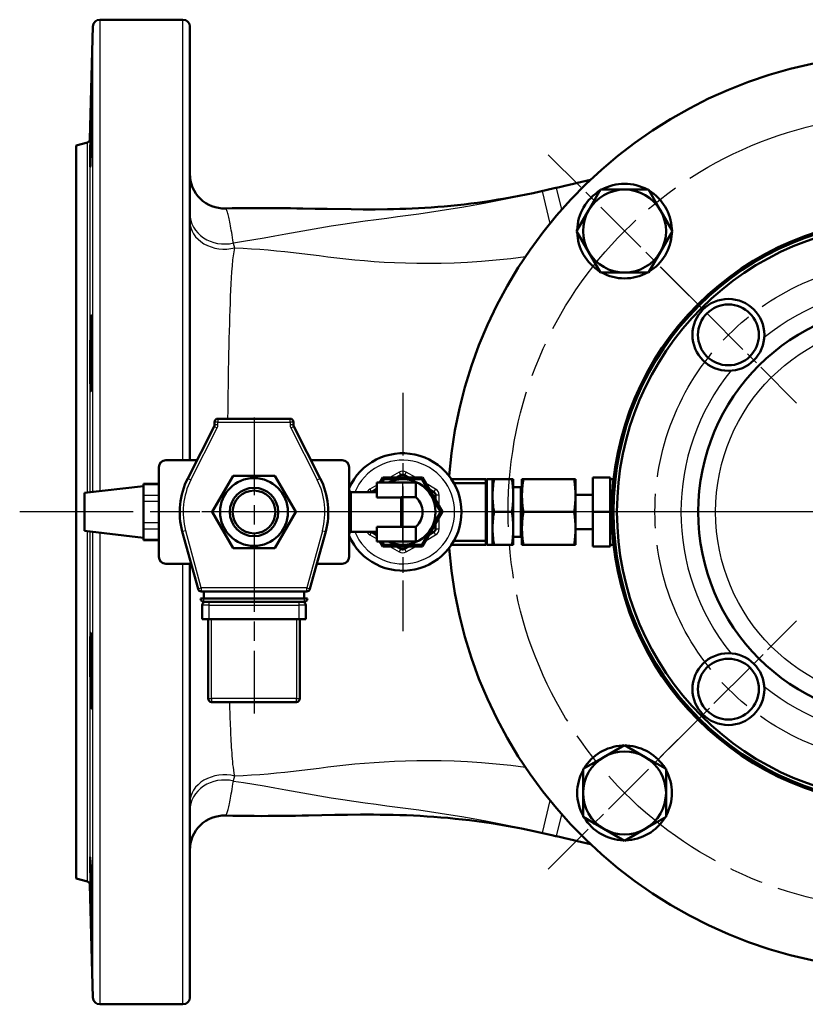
# Model space of a CAD drawing. Header units: millimetres. Extents: x 93 to 1233, y 366 to 1649.
# Tile 1 of 15: x 194 to 422, y 374 to 659. Entities that reach past the tile are written whole.
import ezdxf

# ---------------------------------------------------------------- set-up
doc = ezdxf.new("R2010")
doc.units = ezdxf.units.MM
doc.header["$LTSCALE"] = 7
doc.linetypes.add('CHAIN', pattern=[0.3543, 0.2362, -0.0295, 0.0591, -0.0295])
for name, color, linetype, lineweight in [('Gewinde(DIN)', 3, 'Continuous', 25), ('Mittellinie(DIN)', 4, 'CHAIN', 25), ('Mittelpunktmarkierung(DIN)', 4, 'CHAIN', 25), ('Sichtbare Kanten(DIN)', 7, 'Continuous', 50), ('Sichtbare tangentiale Kanten(DIN)', 3, 'Continuous', 25)]:
    doc.layers.add(name, color=color, linetype=linetype, lineweight=lineweight)

msp = doc.modelspace()

# ---------------------------------------------------------------- linework, layer by layer
at = {"layer": 'Gewinde(DIN)'}
msp.add_arc((262.18, 516.07), 7, 50, 320, dxfattribs=at)
at = {"layer": 'Mittellinie(DIN)', "linetype": 'CHAIN', "ltscale": 23.990969}
for radius in [115, 72.5]:
    msp.add_circle((450.7, 516.07), radius, dxfattribs=at)
at = {"layer": 'Mittelpunktmarkierung(DIN)', "linetype": 'CHAIN', "ltscale": 9.90552}
for p, q in [((391.45, 575.32), (347.33, 619.45)), ((347.33, 412.69), (391.45, 456.81))]:
    msp.add_line(p, q, dxfattribs=at)
at = {"layer": 'Mittelpunktmarkierung(DIN)', "linetype": 'CHAIN', "ltscale": 8.857811}
for p, q in [((419.17, 547.6), (379.71, 587.06)), ((379.71, 445.07), (419.17, 484.53))]:
    msp.add_line(p, q, dxfattribs=at)
at = {"layer": 'Mittelpunktmarkierung(DIN)', "linetype": 'CHAIN', "ltscale": 10.95323}
for p, q in [((305.21, 550.57), (305.21, 481.57)), ((339.71, 516.07), (270.71, 516.07))]:
    msp.add_line(p, q, dxfattribs=at)
at = {"layer": 'Mittelpunktmarkierung(DIN)', "linetype": 'CHAIN', "ltscale": 13.601151}
msp.add_line((262.18, 543.39), (262.18, 457.71), dxfattribs=at)
at = {"layer": 'Mittelpunktmarkierung(DIN)', "linetype": 'CHAIN', "ltscale": 23.990969}
for p, q in [((703.23, 516.07), (194.39, 516.07)), ((553.2, 516.07), (348.2, 516.07))]:
    msp.add_line(p, q, dxfattribs=at)
at = {"layer": 'Mittelpunktmarkierung(DIN)', "linetype": 'CHAIN', "ltscale": 8.673668}
msp.add_line((289.5, 516.07), (234.86, 516.07), dxfattribs=at)
at = {"layer": 'Sichtbare Kanten(DIN)'}
for p, q in [((217.58, 658.57), (241.63, 658.57)), ((214.72, 623.99), (215.58, 656.62)), ((243.63, 656.57), (243.63, 531.07)), ((210.7, 622.17), (213.98, 623.05)), ((210.7, 409.97), (210.7, 622.17)), ((359, 603.38), (362.46, 609.38)), ((362.46, 609.38), (369.39, 609.38)), ((369.39, 609.38), (376.32, 609.38)), ((376.32, 609.38), (379.78, 603.38)), ((355.53, 597.38), (359, 603.38)), ((379.78, 603.38), (383.24, 597.38)), ((359, 591.38), (355.53, 597.38)), ((383.24, 597.38), (379.78, 591.38)), ((382.84, 598.08), (383.07, 598.08)), ((383.07, 596.68), (382.84, 596.68)), ((362.46, 585.38), (359, 591.38)), ((379.78, 591.38), (376.32, 585.38)), ((369.39, 585.38), (362.46, 585.38)), ((376.32, 585.38), (369.39, 585.38)), ((250.76, 542.07), (250.76, 541.31)), ((272.6, 543.07), (251.76, 543.07)), ((273.6, 541.31), (273.6, 542.07)), ((250.65, 540.85), (243.01, 525.8)), ((281.35, 525.8), (273.71, 540.85)), ((236.68, 531.07), (245.68, 531.07)), ((278.68, 531.07), (287.68, 531.07)), ((234.68, 503.07), (234.68, 529.07)), ((289.68, 529.07), (289.68, 503.07)), ((250.05, 516.07), (256.12, 526.57)), ((256.12, 526.57), (268.24, 526.57)), ((268.24, 526.57), (274.3, 516.07)), ((297.71, 520.31), (297.71, 524.57)), ((305.21, 524.57), (297.71, 524.57)), ((299.46, 526.03), (298.62, 524.57)), ((299.73, 525.57), (299.15, 524.57)), ((310.96, 526.03), (299.46, 526.03)), ((305.21, 525.57), (299.73, 525.57)), ((303.46, 526.03), (304.71, 526.75)), ((310.7, 525.57), (305.21, 525.57)), ((305.21, 524.57), (309.03, 524.57)), ((305.71, 526.75), (306.96, 526.03)), ((309.03, 520.33), (309.03, 524.57)), ((313.44, 520.82), (310.7, 525.57)), ((316.71, 516.07), (310.96, 526.03)), ((319.31, 525.57), (329.21, 525.57)), ((320.01, 524.43), (329.21, 524.43)), ((329.21, 524.43), (329.21, 525.57)), ((329.21, 524.43), (329.21, 507.7)), ((331.2, 525.57), (329.77, 525.57)), ((331.2, 506.57), (331.2, 525.57)), ((331.2, 525.57), (331.21, 525.57)), ((331.6, 525.57), (331.21, 525.57)), ((331.6, 525.57), (336.81, 525.57)), ((337.2, 525.57), (336.81, 525.57)), ((337.2, 506.57), (337.2, 525.57)), ((337.2, 525.57), (337.2, 525.57)), ((339.7, 520.93), (339.7, 525.57)), ((340.1, 525.57), (339.7, 525.57)), ((354.81, 525.57), (340.1, 525.57)), ((355.2, 525.57), (354.81, 525.57)), ((355.2, 520.93), (355.2, 525.57)), ((360.2, 526.03), (365.2, 526.03)), ((360.2, 516.07), (360.2, 526.03)), ((365.2, 526.03), (365.2, 516.07)), ((366.24, 525.57), (365.2, 525.57)), ((213.18, 521.57), (230.18, 523.57)), ((213.18, 521.57), (213.18, 510.57)), ((230.18, 523.99), (230.18, 524.26)), ((230.18, 524.26), (234.68, 524.26)), ((230.18, 523.16), (230.18, 523.99)), ((230.18, 523.16), (230.18, 521.72)), ((230.18, 520.89), (230.18, 521.72)), ((290.21, 521.77), (289.68, 522.3)), ((290.21, 521.77), (290.21, 510.36)), ((290.21, 521.77), (297.71, 521.77)), ((296.21, 521.84), (297.46, 522.56)), ((297.71, 523), (297, 521.77)), ((297.71, 522.08), (297.53, 521.77)), ((312.96, 522.56), (314.21, 521.84)), ((339.39, 523.26), (337.2, 523.26)), ((339.39, 523.26), (339.7, 523.57)), ((339.39, 508.88), (339.39, 523.26)), ((230.18, 519.16), (230.18, 520.89)), ((230.18, 517.5), (230.18, 519.16)), ((297.71, 520.31), (304.73, 520.31)), ((304.73, 511.82), (304.73, 520.31)), ((316.18, 516.07), (313.44, 520.82)), ((314.71, 520.97), (314.71, 519.53)), ((339.7, 520.7), (339.7, 520.93)), ((339.7, 511.43), (339.7, 520.7)), ((360.2, 521.07), (355.2, 521.07)), ((355.2, 520.93), (355.2, 520.7)), ((355.2, 511.43), (355.2, 520.7)), ((230.18, 517.5), (230.18, 514.63)), ((256.12, 505.57), (250.05, 516.07)), ((274.3, 516.07), (268.24, 505.57)), ((310.96, 506.11), (316.71, 516.07)), ((313.44, 511.32), (316.18, 516.07)), ((331.6, 516.07), (336.81, 516.07)), ((354.81, 516.07), (340.1, 516.07)), ((365.2, 516.07), (360.2, 516.07)), ((360.2, 506.11), (360.2, 516.07)), ((365.2, 516.07), (365.2, 506.11)), ((230.18, 512.97), (230.18, 514.63)), ((213.18, 510.57), (230.18, 508.57)), ((230.18, 511.24), (230.18, 512.97)), ((230.18, 510.41), (230.18, 511.24)), ((230.18, 510.41), (230.18, 508.97)), ((241.44, 510.4), (245.98, 493.8)), ((278.38, 493.8), (282.92, 510.4)), ((290.21, 510.36), (289.68, 509.83)), ((290.21, 510.36), (297.71, 510.36)), ((297.46, 509.57), (296.21, 510.29)), ((297, 510.36), (297.71, 509.14)), ((297.53, 510.36), (297.71, 510.06)), ((304.73, 511.82), (297.71, 511.82)), ((297.71, 507.57), (297.71, 511.82)), ((309.03, 507.57), (309.03, 511.8)), ((310.7, 506.57), (313.44, 511.32)), ((314.21, 510.29), (312.96, 509.57)), ((314.71, 512.6), (314.71, 511.16)), ((339.7, 511.2), (339.7, 511.43)), ((339.7, 506.57), (339.7, 511.2)), ((355.2, 511.43), (355.2, 511.2)), ((355.2, 506.57), (355.2, 511.2)), ((360.2, 511.07), (355.2, 511.07)), ((230.18, 508.14), (230.18, 508.97)), ((230.18, 507.88), (230.18, 508.14)), ((230.18, 507.88), (234.68, 507.88)), ((305.21, 507.57), (297.71, 507.57)), ((298.62, 507.57), (299.46, 506.11)), ((299.15, 507.57), (299.73, 506.57)), ((305.21, 507.57), (309.03, 507.57)), ((320.01, 507.7), (329.21, 507.7)), ((329.21, 506.57), (329.21, 507.7)), ((339.39, 508.88), (337.2, 508.88)), ((339.39, 508.88), (339.7, 508.57)), ((268.24, 505.57), (256.12, 505.57)), ((299.46, 506.11), (310.96, 506.11)), ((299.73, 506.57), (305.21, 506.57)), ((304.71, 505.39), (303.46, 506.11)), ((305.21, 506.57), (310.7, 506.57)), ((306.96, 506.11), (305.71, 505.39)), ((319.31, 506.57), (329.21, 506.57)), ((331.2, 506.57), (329.77, 506.57)), ((331.2, 506.57), (331.21, 506.57)), ((331.21, 506.57), (331.6, 506.57)), ((331.6, 506.57), (336.81, 506.57)), ((336.81, 506.57), (337.2, 506.57)), ((337.2, 506.57), (337.2, 506.57)), ((339.7, 506.57), (340.1, 506.57)), ((354.81, 506.57), (340.1, 506.57)), ((354.81, 506.57), (355.2, 506.57)), ((360.2, 506.11), (365.2, 506.11)), ((366.24, 506.57), (365.2, 506.57)), ((243.99, 501.07), (236.68, 501.07)), ((243.63, 501.07), (243.63, 375.57)), ((287.68, 501.07), (280.37, 501.07)), ((246.94, 493.07), (277.42, 493.07)), ((247.68, 493.07), (247.68, 491.07)), ((276.68, 493.07), (276.68, 491.07)), ((246.68, 491.07), (247.68, 491.07)), ((247.68, 491.07), (276.68, 491.07)), ((276.68, 491.07), (277.68, 491.07)), ((247.18, 489.07), (247.18, 485.07)), ((247.68, 490.07), (276.68, 490.07)), ((277.18, 485.07), (277.18, 489.07)), ((249.18, 485.07), (247.18, 485.07)), ((248.93, 485.07), (248.93, 462.07)), ((275.18, 485.07), (249.18, 485.07)), ((277.18, 485.07), (275.18, 485.07)), ((275.43, 462.07), (275.43, 485.07)), ((249.93, 461.07), (274.43, 461.07)), ((363.39, 445.14), (369.39, 448.61)), ((368.69, 448.2), (368.69, 448.43)), ((369.39, 448.61), (375.39, 445.14)), ((370.09, 448.43), (370.09, 448.2)), ((357.39, 441.68), (363.39, 445.14)), ((375.39, 445.14), (381.39, 441.68)), ((357.39, 434.75), (357.39, 441.68)), ((381.39, 441.68), (381.39, 434.75)), ((357.39, 427.82), (357.39, 434.75)), ((381.39, 434.75), (381.39, 427.82)), ((363.39, 424.36), (357.39, 427.82)), ((381.39, 427.82), (375.39, 424.36)), ((369.39, 420.89), (363.39, 424.36)), ((375.39, 424.36), (369.39, 420.89)), ((210.7, 409.97), (213.98, 409.09)), ((214.72, 408.15), (215.58, 375.52)), ((217.58, 373.57), (241.63, 373.57))]:
    msp.add_line(p, q, dxfattribs=at)
at = {"layer": 'Sichtbare Kanten(DIN)', "flags": 128}
for points in [[(215.03, 621.81), (214.95, 619.48), (214.88, 617.61), (214.83, 616.43), (214.78, 615.94), (214.76, 616.22), (214.75, 617.21), (214.77, 618.9), (214.81, 621.15), (214.87, 623.71), (214.93, 626.59), (215.01, 629.48), (215.08, 632.1), (215.15, 634.46), (215.22, 636.29), (215.27, 637.45), (215.31, 637.93), (215.33, 637.64), (215.33, 636.66), (215.31, 634.99), (215.28, 632.75), (215.23, 630.19), (215.17, 627.37), (215.1, 624.47), (215.03, 621.81)], [(253.92, 603.93), (255.88, 603.98), (257.83, 604.01), (259.76, 604.04), (261.67, 604.06), (263.56, 604.06), (265.44, 604.06), (267.3, 604.05), (269.14, 604.03), (270.96, 604.01), (272.76, 603.99), (274.55, 603.96), (276.33, 603.92), (279.85, 603.86), (283.35, 603.79), (290.29, 603.69), (293.77, 603.66), (297.26, 603.67), (300.78, 603.71), (302.55, 603.75), (304.34, 603.8), (306.13, 603.86), (307.94, 603.93), (309.77, 604.02), (311.6, 604.12), (313.46, 604.24), (315.32, 604.38), (317.21, 604.53), (319.11, 604.71), (321.03, 604.9), (322.96, 605.11), (324.91, 605.34), (326.88, 605.59), (328.85, 605.87), (330.84, 606.16), (332.84, 606.48), (334.85, 606.82), (336.87, 607.18), (338.89, 607.56), (340.92, 607.96), (342.95, 608.38), (344.98, 608.82), (347, 609.28), (349.03, 609.76), (349.53, 609.88), (349.66, 609.91), (349.69, 609.92), (349.7, 609.92), (349.7, 609.92), (349.7, 609.92), (349.7, 609.92), (349.7, 609.92), (349.7, 609.92), (349.7, 609.92)], [(215.03, 551.48), (214.95, 551), (214.88, 551.27), (214.83, 552.26), (214.78, 553.93), (214.76, 556.19), (214.75, 558.75), (214.77, 561.62), (214.81, 564.51), (214.87, 567.15), (214.93, 569.52), (215.01, 571.35), (215.08, 572.51), (215.15, 572.98), (215.22, 572.69), (215.27, 571.71), (215.31, 570.03), (215.33, 567.79), (215.33, 565.23), (215.31, 562.39), (215.28, 559.5), (215.23, 556.86), (215.17, 554.53), (215.1, 552.67), (215.03, 551.48)], [(304.71, 526.75), (304.75, 526.77), (304.79, 526.79), (304.83, 526.81), (304.87, 526.82), (304.91, 526.84), (304.95, 526.85), (305, 526.86), (305.04, 526.87), (305.08, 526.87), (305.12, 526.88), (305.17, 526.88), (305.21, 526.88), (305.25, 526.88), (305.3, 526.88), (305.34, 526.87), (305.38, 526.87), (305.43, 526.86), (305.47, 526.85), (305.51, 526.84), (305.55, 526.82), (305.59, 526.81), (305.63, 526.79), (305.67, 526.77), (305.71, 526.75)], [(331.6, 516.07), (331.53, 516.52), (331.47, 516.95), (331.42, 517.37), (331.37, 517.78), (331.33, 518.18), (331.3, 518.57), (331.27, 518.96), (331.25, 519.34), (331.23, 519.71), (331.22, 520.08), (331.21, 520.45), (331.21, 520.82), (331.21, 521.19), (331.22, 521.55), (331.23, 521.92), (331.25, 522.3), (331.27, 522.68), (331.3, 523.06), (331.33, 523.45), (331.37, 523.85), (331.42, 524.26), (331.47, 524.68), (331.53, 525.12), (331.6, 525.57)], [(336.81, 525.57), (336.88, 525.12), (336.94, 524.68), (336.99, 524.26), (337.04, 523.85), (337.08, 523.45), (337.11, 523.06), (337.14, 522.68), (337.16, 522.3), (337.18, 521.92), (337.19, 521.55), (337.2, 521.19), (337.2, 520.82), (337.2, 520.45), (337.19, 520.08), (337.18, 519.71), (337.16, 519.34), (337.14, 518.96), (337.11, 518.57), (337.08, 518.18), (337.04, 517.78), (336.99, 517.37), (336.94, 516.95), (336.88, 516.52), (336.81, 516.07)], [(339.7, 520.93), (339.71, 521.12), (339.71, 521.31), (339.71, 521.49), (339.72, 521.68), (339.73, 521.86), (339.73, 522.05), (339.74, 522.23), (339.75, 522.42), (339.76, 522.61), (339.78, 522.79), (339.79, 522.98), (339.81, 523.17), (339.82, 523.36), (339.84, 523.55), (339.86, 523.75), (339.88, 523.94), (339.9, 524.14), (339.93, 524.33), (339.95, 524.53), (339.98, 524.74), (340.01, 524.94), (340.04, 525.15), (340.07, 525.36), (340.1, 525.57)], [(354.81, 525.57), (354.84, 525.36), (354.87, 525.15), (354.9, 524.94), (354.93, 524.74), (354.96, 524.53), (354.98, 524.33), (355.01, 524.14), (355.03, 523.94), (355.05, 523.75), (355.07, 523.55), (355.09, 523.36), (355.1, 523.17), (355.12, 522.98), (355.13, 522.79), (355.15, 522.61), (355.16, 522.42), (355.17, 522.23), (355.18, 522.05), (355.18, 521.86), (355.19, 521.68), (355.2, 521.49), (355.2, 521.31), (355.2, 521.12), (355.2, 520.93)], [(296.1, 521.77), (296.11, 521.77), (296.11, 521.78), (296.12, 521.78), (296.12, 521.78), (296.13, 521.79), (296.13, 521.79), (296.13, 521.79), (296.14, 521.8), (296.14, 521.8), (296.15, 521.8), (296.15, 521.8), (296.16, 521.81), (296.16, 521.81), (296.17, 521.81), (296.17, 521.82), (296.17, 521.82), (296.18, 521.82), (296.18, 521.82), (296.19, 521.83), (296.19, 521.83), (296.2, 521.83), (296.2, 521.84), (296.21, 521.84), (296.21, 521.84)], [(314.21, 521.84), (314.25, 521.82), (314.28, 521.79), (314.32, 521.77), (314.35, 521.74), (314.39, 521.71), (314.42, 521.68), (314.45, 521.65), (314.48, 521.62), (314.5, 521.58), (314.53, 521.55), (314.55, 521.51), (314.58, 521.47), (314.6, 521.44), (314.62, 521.4), (314.63, 521.36), (314.65, 521.32), (314.66, 521.28), (314.68, 521.23), (314.69, 521.19), (314.7, 521.15), (314.7, 521.11), (314.71, 521.06), (314.71, 521.02), (314.71, 520.97)], [(309.03, 520.33), (309.02, 520.33), (308.99, 520.33), (308.95, 520.33), (308.9, 520.34), (308.82, 520.34), (308.73, 520.34), (308.63, 520.34), (308.51, 520.34), (308.37, 520.34), (308.23, 520.34), (308.07, 520.34), (307.9, 520.34), (307.73, 520.34), (307.54, 520.34), (307.34, 520.34), (307.12, 520.34), (306.9, 520.34), (306.67, 520.34), (306.43, 520.34), (306.19, 520.34), (305.94, 520.34), (305.7, 520.34), (305.45, 520.34), (305.21, 520.34)], [(340.1, 516.07), (340.07, 516.28), (340.04, 516.49), (340.01, 516.69), (339.98, 516.9), (339.95, 517.1), (339.93, 517.3), (339.9, 517.5), (339.88, 517.69), (339.86, 517.89), (339.84, 518.08), (339.82, 518.27), (339.81, 518.46), (339.79, 518.65), (339.78, 518.84), (339.76, 519.03), (339.75, 519.21), (339.74, 519.4), (339.73, 519.59), (339.73, 519.77), (339.72, 519.96), (339.71, 520.14), (339.71, 520.33), (339.71, 520.51), (339.7, 520.7)], [(355.2, 520.7), (355.2, 520.51), (355.2, 520.33), (355.2, 520.14), (355.19, 519.96), (355.18, 519.77), (355.18, 519.59), (355.17, 519.4), (355.16, 519.21), (355.15, 519.03), (355.13, 518.84), (355.12, 518.65), (355.1, 518.46), (355.09, 518.27), (355.07, 518.08), (355.05, 517.89), (355.03, 517.69), (355.01, 517.5), (354.98, 517.3), (354.96, 517.1), (354.93, 516.9), (354.9, 516.69), (354.87, 516.49), (354.84, 516.28), (354.81, 516.07)], [(331.6, 506.57), (331.53, 507.02), (331.47, 507.45), (331.42, 507.87), (331.37, 508.28), (331.33, 508.68), (331.3, 509.07), (331.27, 509.46), (331.25, 509.84), (331.23, 510.21), (331.22, 510.58), (331.21, 510.95), (331.21, 511.32), (331.21, 511.68), (331.22, 512.05), (331.23, 512.42), (331.25, 512.8), (331.27, 513.18), (331.3, 513.56), (331.33, 513.95), (331.37, 514.35), (331.42, 514.76), (331.47, 515.18), (331.53, 515.62), (331.6, 516.07)], [(336.81, 516.07), (336.88, 515.62), (336.94, 515.18), (336.99, 514.76), (337.04, 514.35), (337.08, 513.95), (337.11, 513.56), (337.14, 513.18), (337.16, 512.8), (337.18, 512.42), (337.19, 512.05), (337.2, 511.68), (337.2, 511.32), (337.2, 510.95), (337.19, 510.58), (337.18, 510.21), (337.16, 509.84), (337.14, 509.46), (337.11, 509.07), (337.08, 508.68), (337.04, 508.28), (336.99, 507.87), (336.94, 507.45), (336.88, 507.02), (336.81, 506.57)], [(339.7, 511.43), (339.71, 511.62), (339.71, 511.81), (339.71, 511.99), (339.72, 512.18), (339.73, 512.36), (339.73, 512.55), (339.74, 512.73), (339.75, 512.92), (339.76, 513.11), (339.78, 513.29), (339.79, 513.48), (339.81, 513.67), (339.82, 513.86), (339.84, 514.05), (339.86, 514.25), (339.88, 514.44), (339.9, 514.64), (339.93, 514.83), (339.95, 515.03), (339.98, 515.24), (340.01, 515.44), (340.04, 515.65), (340.07, 515.86), (340.1, 516.07)], [(354.81, 516.07), (354.84, 515.86), (354.87, 515.65), (354.9, 515.44), (354.93, 515.24), (354.96, 515.03), (354.98, 514.83), (355.01, 514.64), (355.03, 514.44), (355.05, 514.25), (355.07, 514.05), (355.09, 513.86), (355.1, 513.67), (355.12, 513.48), (355.13, 513.29), (355.15, 513.11), (355.16, 512.92), (355.17, 512.73), (355.18, 512.55), (355.18, 512.36), (355.19, 512.18), (355.2, 511.99), (355.2, 511.81), (355.2, 511.62), (355.2, 511.43)], [(296.21, 510.29), (296.21, 510.3), (296.2, 510.3), (296.2, 510.3), (296.19, 510.3), (296.19, 510.31), (296.18, 510.31), (296.18, 510.31), (296.17, 510.32), (296.17, 510.32), (296.17, 510.32), (296.16, 510.32), (296.16, 510.33), (296.15, 510.33), (296.15, 510.33), (296.14, 510.34), (296.14, 510.34), (296.13, 510.34), (296.13, 510.35), (296.13, 510.35), (296.12, 510.35), (296.12, 510.36), (296.11, 510.36), (296.11, 510.36), (296.1, 510.36)], [(305.21, 511.79), (305.45, 511.79), (305.7, 511.79), (305.94, 511.79), (306.19, 511.79), (306.43, 511.79), (306.67, 511.79), (306.9, 511.79), (307.12, 511.79), (307.34, 511.79), (307.54, 511.8), (307.73, 511.8), (307.9, 511.8), (308.07, 511.8), (308.23, 511.8), (308.37, 511.8), (308.51, 511.8), (308.63, 511.8), (308.73, 511.8), (308.82, 511.8), (308.9, 511.8), (308.95, 511.8), (308.99, 511.8), (309.02, 511.8), (309.03, 511.8)], [(314.71, 511.16), (314.71, 511.12), (314.71, 511.07), (314.7, 511.03), (314.7, 510.99), (314.69, 510.94), (314.68, 510.9), (314.66, 510.86), (314.65, 510.82), (314.63, 510.78), (314.62, 510.74), (314.6, 510.7), (314.58, 510.66), (314.55, 510.62), (314.53, 510.59), (314.5, 510.55), (314.48, 510.52), (314.45, 510.49), (314.42, 510.45), (314.39, 510.42), (314.35, 510.39), (314.32, 510.37), (314.28, 510.34), (314.25, 510.32), (314.21, 510.29)], [(340.1, 506.57), (340.07, 506.78), (340.04, 506.99), (340.01, 507.19), (339.98, 507.4), (339.95, 507.6), (339.93, 507.8), (339.9, 508), (339.88, 508.19), (339.86, 508.39), (339.84, 508.58), (339.82, 508.77), (339.81, 508.96), (339.79, 509.15), (339.78, 509.34), (339.76, 509.53), (339.75, 509.71), (339.74, 509.9), (339.73, 510.09), (339.73, 510.27), (339.72, 510.46), (339.71, 510.64), (339.71, 510.83), (339.71, 511.01), (339.7, 511.2)], [(355.2, 511.2), (355.2, 511.01), (355.2, 510.83), (355.2, 510.64), (355.19, 510.46), (355.18, 510.27), (355.18, 510.09), (355.17, 509.9), (355.16, 509.71), (355.15, 509.53), (355.13, 509.34), (355.12, 509.15), (355.1, 508.96), (355.09, 508.77), (355.07, 508.58), (355.05, 508.39), (355.03, 508.19), (355.01, 508), (354.98, 507.8), (354.96, 507.6), (354.93, 507.4), (354.9, 507.19), (354.87, 506.99), (354.84, 506.78), (354.81, 506.57)], [(305.71, 505.39), (305.67, 505.37), (305.63, 505.35), (305.59, 505.33), (305.55, 505.31), (305.51, 505.3), (305.47, 505.29), (305.43, 505.28), (305.38, 505.27), (305.34, 505.26), (305.3, 505.26), (305.25, 505.25), (305.21, 505.25), (305.17, 505.25), (305.12, 505.26), (305.08, 505.26), (305.04, 505.27), (305, 505.28), (304.95, 505.29), (304.91, 505.3), (304.87, 505.31), (304.83, 505.33), (304.79, 505.35), (304.75, 505.37), (304.71, 505.39)], [(215.03, 460.41), (214.95, 462.06), (214.88, 464.32), (214.83, 466.89), (214.78, 469.74), (214.76, 472.65), (214.75, 475.29), (214.77, 477.65), (214.81, 479.5), (214.87, 480.66), (214.93, 481.14), (215.01, 480.85), (215.08, 479.85), (215.15, 478.16), (215.22, 475.93), (215.27, 473.37), (215.31, 470.52), (215.33, 467.64), (215.33, 465.01), (215.31, 462.66), (215.28, 460.81), (215.23, 459.64), (215.17, 459.16), (215.1, 459.43), (215.03, 460.41)], [(349.7, 422.21), (349.7, 422.21), (349.7, 422.21), (349.7, 422.21), (349.69, 422.22), (349.66, 422.23), (349.59, 422.24), (349.45, 422.27), (348.37, 422.54), (346.18, 423.04), (344, 423.53), (341.81, 424), (339.62, 424.44), (337.44, 424.85), (335.26, 425.25), (333.09, 425.62), (330.94, 425.96), (328.79, 426.28), (326.66, 426.57), (324.55, 426.84), (322.45, 427.08), (320.37, 427.3), (318.3, 427.5), (316.26, 427.68), (314.24, 427.84), (312.24, 427.97), (310.26, 428.09), (308.29, 428.19), (306.33, 428.27), (304.39, 428.34), (302.47, 428.39), (300.56, 428.43), (298.65, 428.45), (296.76, 428.47), (293.01, 428.47), (289.26, 428.44), (285.52, 428.38), (281.77, 428.32), (277.99, 428.24), (276.08, 428.21), (274.16, 428.17), (272.23, 428.14), (270.28, 428.11), (268.3, 428.09), (266.31, 428.08), (264.3, 428.07), (262.26, 428.08), (260.21, 428.09), (258.13, 428.12), (256.04, 428.15), (253.92, 428.21)], [(215.03, 401.94), (214.95, 404.76), (214.88, 407.67), (214.83, 410.33), (214.78, 412.68), (214.76, 414.54), (214.75, 415.71), (214.77, 416.2), (214.81, 415.91), (214.87, 414.91), (214.93, 413.22), (215.01, 410.97), (215.08, 408.41), (215.15, 405.54), (215.22, 402.67), (215.27, 400.05), (215.31, 397.69), (215.33, 395.86), (215.33, 394.69), (215.31, 394.21), (215.28, 394.49), (215.23, 395.47), (215.17, 397.12), (215.1, 399.36), (215.03, 401.94)]]:
    msp.add_lwpolyline(points, dxfattribs=at)
at = {"layer": 'Sichtbare Kanten(DIN)'}
for centre, radius in [((450.7, 516.07), 85), ((450.7, 516.07), 84.5), ((450.7, 516.07), 83.5), ((399.44, 567.33), 10.4), ((399.44, 567.33), 8.8), ((450.7, 516.07), 60), ((262.18, 516.07), 9.82), ((262.18, 516.07), 7), ((262.18, 516.07), 6.19), ((399.44, 464.8), 10.4), ((399.44, 464.8), 8.8)]:
    msp.add_circle(centre, radius, dxfattribs=at)
for centre, radius, start, end in [((217.58, 656.57), 2, 90, 178.5), ((241.63, 656.57), 2, 0, 90), ((450.7, 516.07), 132.5, 184.5243, 175.4757), ((213.72, 624.01), 1, 285, 358.5), ((253.63, 613.92), 10, 180, 271.6561), ((450.7, 196.07), 426, 102.361, 103.7148), ((369.39, 597.38), 13.7, 61.1531, 118.8469), ((369.39, 597.38), 13.7, 121.1531, 178.8469), ((369.39, 597.38), 12, 90, 150), ((369.39, 597.38), 12, 30, 90), ((369.39, 597.38), 13.7, 2.9288, 58.8469), ((369.39, 597.38), 12, 150, 210), ((369.39, 597.38), 12, 330, 30), ((369.39, 597.38), 13.7, 181.1531, 238.8469), ((369.39, 597.38), 13.7, 301.1531, 357.0712), ((369.39, 597.38), 13.7, 1.1531, 2.9288), ((369.39, 597.38), 13.7, 357.0712, 358.8469), ((369.39, 597.38), 12, 210, 270), ((369.39, 597.38), 12, 270, 330), ((369.39, 597.38), 13.7, 241.1531, 298.8469), ((251.76, 542.07), 1, 90, 180), ((272.6, 542.07), 1, 0, 90), ((249.76, 541.31), 1, 333.0808, 0), ((274.6, 541.31), 1, 180, 206.9192), ((305.21, 516.07), 17, 203.9917, 156.0083), ((236.68, 529.07), 2, 90, 180), ((287.68, 529.07), 2, 0, 90), ((262.18, 516.07), 21.5, 153.0808, 195.2936), ((262.18, 516.07), 21.5, 344.7064, 26.9192), ((305.21, 516.07), 9.5, 90, 116.5254), ((305.21, 516.07), 9.5, 30, 90), ((329.77, 525), 0.57, 90, 172), ((305.21, 516.07), 9.5, 142.1364, 143.1113), ((305.21, 516.07), 4.27, 90, 96.4212), ((305.21, 516.07), 5, 58.6794, 58.6898), ((305.21, 516.07), 5.72, 311.8101, 48.1899), ((305.21, 516.07), 9.5, 330, 30), ((305.21, 516.07), 9.5, 216.8887, 217.8636), ((305.21, 516.07), 4.27, 263.5788, 270), ((305.21, 516.07), 9.5, 270, 330), ((305.21, 516.07), 5, 301.3102, 301.3206), ((305.21, 516.07), 9.5, 243.4746, 270), ((329.77, 507.14), 0.57, 188, 270), ((236.68, 503.07), 2, 180, 270), ((287.68, 503.07), 2, 270, 0), ((246.94, 494.07), 1, 195.2936, 270), ((277.42, 494.07), 1, 270, 344.7064), ((247.68, 491.07), 1, 180, 270), ((276.68, 491.07), 1, 270, 0), ((248.18, 489.07), 1, 90, 180), ((276.18, 489.07), 1, 0, 90), ((249.93, 462.07), 1, 180, 270), ((274.43, 462.07), 1, 270, 0), ((369.39, 434.75), 13.7, 92.9288, 148.8469), ((369.39, 434.75), 13.7, 91.1531, 92.9288), ((369.39, 434.75), 13.7, 87.0712, 88.8469), ((369.39, 434.75), 13.7, 31.1531, 87.0712), ((369.39, 434.75), 12, 120, 180), ((369.39, 434.75), 12, 60, 120), ((369.39, 434.75), 12, 0, 60), ((369.39, 434.75), 13.7, 151.1531, 208.8469), ((369.39, 434.75), 13.7, 331.1531, 28.8469), ((369.39, 434.75), 12, 180, 240), ((369.39, 434.75), 12, 300, 0), ((253.63, 418.21), 10, 88.3439, 180), ((369.39, 434.75), 13.7, 211.1531, 268.8469), ((369.39, 434.75), 13.7, 271.1531, 328.8469), ((450.7, 836.07), 426, 256.2852, 257.639), ((369.39, 434.75), 12, 240, 300), ((213.72, 408.12), 1, 1.5, 75), ((217.58, 375.57), 2, 181.5, 270), ((241.63, 375.57), 2, 270, 0)]:
    msp.add_arc(centre, radius, start, end, dxfattribs=at)
at = {"layer": 'Sichtbare tangentiale Kanten(DIN)'}
for p, q in [((217.58, 658.57), (217.58, 522.08)), ((241.63, 531.07), (241.63, 658.57)), ((215.58, 521.85), (215.58, 656.62)), ((213.98, 521.66), (213.98, 623.05)), ((214.72, 623.99), (214.72, 521.75)), ((351.24, 603.61), (349.7, 609.92)), ((345.6, 608.94), (347.8, 599.54)), ((251.76, 542.07), (250.76, 542.07)), ((251.76, 543.07), (251.76, 542.07)), ((251.76, 541.31), (251.76, 542.07)), ((251.76, 542.07), (272.6, 542.07)), ((272.6, 542.07), (272.6, 543.07)), ((272.6, 542.07), (272.6, 541.31)), ((273.6, 542.07), (272.6, 542.07)), ((243.9, 525.35), (251.54, 540.4)), ((250.65, 540.85), (251.54, 540.4)), ((251.76, 541.31), (250.76, 541.31)), ((273.6, 541.31), (272.6, 541.31)), ((272.81, 540.4), (273.71, 540.85)), ((272.81, 540.4), (280.46, 525.35)), ((304.21, 527.61), (301.46, 526.03)), ((304.21, 527.61), (304.71, 526.75)), ((306.21, 527.61), (305.71, 526.75)), ((308.96, 526.03), (306.21, 527.61)), ((243.01, 525.8), (243.9, 525.35)), ((280.46, 525.35), (281.35, 525.8)), ((305.21, 520.34), (305.21, 524.57)), ((329.77, 506.57), (329.77, 525.57)), ((230.18, 523.99), (234.68, 523.99)), ((297.71, 523.86), (295.71, 522.71)), ((295.71, 522.71), (296.21, 521.84)), ((314.71, 522.71), (311.96, 524.29)), ((314.71, 522.71), (314.21, 521.84)), ((234.68, 520.89), (230.18, 520.89)), ((230.18, 519.16), (234.68, 519.16)), ((315.71, 520.97), (314.71, 520.97)), ((315.71, 517.8), (315.71, 520.97)), ((315.71, 511.16), (315.71, 514.34)), ((213.98, 409.09), (213.98, 510.47)), ((214.72, 510.39), (214.72, 408.15)), ((215.58, 375.52), (215.58, 510.29)), ((234.68, 512.97), (230.18, 512.97)), ((230.18, 511.24), (234.68, 511.24)), ((242.41, 510.66), (241.44, 510.4)), ((246.94, 494.07), (242.41, 510.66)), ((281.95, 510.66), (277.42, 494.07)), ((281.95, 510.66), (282.92, 510.4)), ((296.21, 510.29), (295.71, 509.43)), ((305.21, 507.57), (305.21, 511.79)), ((314.21, 510.29), (314.71, 509.43)), ((314.71, 511.16), (315.71, 511.16)), ((217.58, 510.05), (217.58, 373.57)), ((234.68, 508.14), (230.18, 508.14)), ((295.71, 509.43), (297.71, 508.27)), ((311.96, 507.84), (314.71, 509.43)), ((301.46, 506.11), (304.21, 504.52)), ((304.71, 505.39), (304.21, 504.52)), ((305.71, 505.39), (306.21, 504.52)), ((306.21, 504.52), (308.96, 506.11)), ((241.63, 373.57), (241.63, 501.07)), ((245.98, 493.8), (246.94, 494.07)), ((246.94, 494.07), (246.94, 493.07)), ((277.42, 494.07), (246.94, 494.07)), ((277.42, 494.07), (278.38, 493.8)), ((277.42, 493.07), (277.42, 494.07)), ((247.68, 490.07), (247.68, 491.07)), ((276.68, 491.07), (276.68, 490.07)), ((249.18, 489.07), (247.18, 489.07)), ((249.18, 489.07), (249.18, 490.07)), ((249.18, 485.07), (249.18, 489.07)), ((249.18, 489.07), (275.18, 489.07)), ((275.18, 490.07), (275.18, 489.07)), ((277.18, 489.07), (275.18, 489.07)), ((275.18, 489.07), (275.18, 485.07)), ((249.93, 462.07), (249.93, 485.07)), ((274.43, 485.07), (274.43, 462.07)), ((248.93, 462.07), (249.93, 462.07)), ((249.93, 462.07), (249.93, 461.07)), ((274.43, 462.07), (249.93, 462.07)), ((274.43, 461.07), (274.43, 462.07)), ((274.43, 462.07), (275.43, 462.07)), ((347.8, 432.6), (345.6, 423.19)), ((349.7, 422.21), (351.24, 428.52))]:
    msp.add_line(p, q, dxfattribs=at)
at = {"layer": 'Sichtbare tangentiale Kanten(DIN)', "flags": 128}
for points in [[(349.7, 609.92), (349.53, 609.88), (349.36, 609.84), (349.19, 609.8), (349.02, 609.76), (348.85, 609.71), (348.68, 609.67), (348.51, 609.63), (348.34, 609.59), (348.17, 609.55), (348, 609.51), (347.83, 609.47), (347.65, 609.43), (347.48, 609.39), (347.31, 609.34), (347.14, 609.3), (346.97, 609.26), (346.8, 609.22), (346.63, 609.18), (346.46, 609.14), (346.29, 609.1), (346.12, 609.06), (345.95, 609.02), (345.77, 608.98), (345.6, 608.94)], [(345.6, 608.94), (342.23, 608.17), (338.85, 607.42), (335.48, 606.7), (332.13, 606.02), (328.82, 605.38), (325.56, 604.77), (322.35, 604.21), (319.17, 603.69), (316.04, 603.2), (312.93, 602.73), (309.84, 602.29), (306.76, 601.87), (303.69, 601.47), (300.61, 601.07), (297.49, 600.67), (294.33, 600.25), (291.11, 599.81), (287.84, 599.33), (284.53, 598.81), (281.21, 598.25), (277.9, 597.66), (274.62, 597.06), (271.4, 596.46), (268.24, 595.87), (265.14, 595.32), (262.11, 594.81), (259.13, 594.34), (256.2, 593.93)], [(256.2, 593.93), (256.08, 594.74), (255.96, 595.51), (255.84, 596.25), (255.72, 596.96), (255.61, 597.63), (255.49, 598.27), (255.38, 598.88), (255.27, 599.46), (255.17, 600), (255.06, 600.5), (254.96, 600.97), (254.87, 601.41), (254.77, 601.81), (254.68, 602.18), (254.59, 602.51), (254.51, 602.81), (254.42, 603.07), (254.34, 603.3), (254.27, 603.49), (254.19, 603.65), (254.12, 603.77), (254.05, 603.86), (253.98, 603.91), (253.92, 603.92)], [(256.61, 592.52), (256.6, 592.59), (256.58, 592.65), (256.56, 592.72), (256.55, 592.78), (256.53, 592.84), (256.51, 592.91), (256.5, 592.97), (256.48, 593.03), (256.46, 593.09), (256.45, 593.15), (256.43, 593.21), (256.41, 593.27), (256.39, 593.33), (256.38, 593.39), (256.36, 593.44), (256.34, 593.5), (256.32, 593.56), (256.31, 593.61), (256.29, 593.67), (256.27, 593.72), (256.25, 593.78), (256.24, 593.83), (256.22, 593.88), (256.2, 593.93)], [(254.65, 543.07), (254.68, 545.51), (254.7, 547.93), (254.73, 550.32), (254.77, 552.68), (254.8, 555.03), (254.84, 557.34), (254.88, 559.62), (254.93, 561.87), (254.97, 564.09), (255.02, 566.26), (255.08, 568.4), (255.14, 570.49), (255.2, 572.53), (255.26, 574.53), (255.34, 576.49), (255.42, 578.41), (255.5, 580.28), (255.59, 582.11), (255.68, 583.88), (255.78, 585.61), (255.91, 587.31), (256.08, 589.02), (256.31, 590.75), (256.61, 592.52)], [(256.61, 592.52), (259.05, 592.41), (261.48, 592.27), (263.89, 592.11), (266.31, 591.91), (268.72, 591.69), (271.14, 591.45), (273.58, 591.18), (276.03, 590.89), (278.5, 590.59), (281.01, 590.28), (283.55, 589.97), (286.12, 589.66), (288.73, 589.37), (291.4, 589.1), (294.12, 588.85), (296.93, 588.62), (299.83, 588.43), (302.85, 588.28), (306.01, 588.16), (309.3, 588.09), (312.73, 588.07), (316.32, 588.11), (320.06, 588.22), (323.96, 588.4), (328.02, 588.67), (332.2, 589.03), (336.45, 589.48), (340.74, 590.01)], [(256.61, 439.62), (256.44, 440.5), (256.31, 441.36), (256.2, 442.19), (256.1, 443.01), (256.03, 443.83), (255.96, 444.64), (255.9, 445.47), (255.83, 446.31), (255.77, 447.16), (255.71, 448.01), (255.66, 448.88), (255.61, 449.76), (255.56, 450.64), (255.52, 451.54), (255.47, 452.44), (255.43, 453.35), (255.39, 454.28), (255.35, 455.22), (255.32, 456.16), (255.28, 457.12), (255.25, 458.09), (255.21, 459.08), (255.18, 460.07), (255.15, 461.07)], [(340.74, 442.13), (336.45, 442.66), (332.2, 443.11), (328.02, 443.47), (323.96, 443.74), (320.06, 443.92), (316.32, 444.02), (312.73, 444.06), (309.3, 444.05), (306.01, 443.98), (302.85, 443.86), (299.83, 443.7), (296.93, 443.51), (294.12, 443.29), (291.4, 443.04), (288.73, 442.76), (286.12, 442.47), (283.55, 442.17), (281.01, 441.86), (278.5, 441.55), (276.03, 441.24), (273.58, 440.96), (271.14, 440.69), (268.72, 440.44), (266.31, 440.22), (263.89, 440.03), (261.48, 439.86), (259.05, 439.73), (256.61, 439.61)], [(256.2, 438.2), (256.22, 438.25), (256.24, 438.31), (256.25, 438.36), (256.27, 438.41), (256.29, 438.47), (256.31, 438.52), (256.32, 438.58), (256.34, 438.63), (256.36, 438.69), (256.38, 438.75), (256.39, 438.81), (256.41, 438.87), (256.43, 438.92), (256.45, 438.98), (256.46, 439.04), (256.48, 439.11), (256.5, 439.17), (256.51, 439.23), (256.53, 439.29), (256.55, 439.36), (256.56, 439.42), (256.58, 439.48), (256.6, 439.55), (256.61, 439.61)], [(253.92, 428.21), (253.98, 428.23), (254.05, 428.28), (254.12, 428.37), (254.19, 428.49), (254.27, 428.65), (254.34, 428.84), (254.42, 429.07), (254.51, 429.33), (254.59, 429.63), (254.68, 429.96), (254.77, 430.33), (254.87, 430.73), (254.97, 431.17), (255.07, 431.64), (255.17, 432.14), (255.27, 432.68), (255.38, 433.26), (255.49, 433.86), (255.61, 434.5), (255.72, 435.17), (255.84, 435.88), (255.96, 436.62), (256.08, 437.39), (256.2, 438.2)], [(256.2, 438.2), (259.13, 437.79), (262.11, 437.33), (265.14, 436.81), (268.24, 436.26), (271.4, 435.68), (274.62, 435.08), (277.9, 434.47), (281.21, 433.89), (284.53, 433.33), (287.84, 432.81), (291.11, 432.33), (294.33, 431.88), (297.49, 431.46), (300.61, 431.06), (303.69, 430.66), (306.76, 430.26), (309.84, 429.84), (312.93, 429.4), (316.04, 428.94), (319.17, 428.45), (322.35, 427.92), (325.56, 427.36), (328.82, 426.76), (332.13, 426.11), (335.48, 425.43), (338.85, 424.71), (342.23, 423.97), (345.6, 423.19)], [(345.6, 423.19), (345.77, 423.15), (345.95, 423.11), (346.12, 423.07), (346.29, 423.03), (346.46, 422.99), (346.63, 422.95), (346.8, 422.91), (346.97, 422.87), (347.14, 422.83), (347.31, 422.79), (347.48, 422.75), (347.65, 422.71), (347.83, 422.67), (348, 422.63), (348.17, 422.59), (348.34, 422.54), (348.51, 422.5), (348.68, 422.46), (348.85, 422.42), (349.02, 422.38), (349.19, 422.34), (349.36, 422.3), (349.53, 422.26), (349.7, 422.21)]]:
    msp.add_lwpolyline(points, dxfattribs=at)
at = {"layer": 'Sichtbare tangentiale Kanten(DIN)'}
msp.add_circle((450.7, 516.07), 55, dxfattribs=at)
for centre, radius, start, end in [((450.7, 516.07), 65, 51.0162, 128.9838), ((450.7, 516.07), 65, 141.0162, 218.9838), ((249.76, 541.31), 2, 333.0808, 0), ((274.6, 541.31), 2, 180, 206.9192), ((305.21, 516.07), 15, 202.344, 157.656), ((305.21, 525.88), 2, 60, 120), ((262.18, 516.07), 20.5, 153.0808, 195.2936), ((262.18, 516.07), 20.5, 344.7064, 26.9192), ((296.71, 520.97), 2, 120, 156.5773), ((313.71, 520.97), 2, 0, 60), ((296.71, 511.16), 2, 203.4227, 240), ((313.71, 511.16), 2, 300, 0), ((305.21, 506.25), 2, 240, 300), ((450.7, 516.07), 65, 231.0162, 308.9838)]:
    msp.add_arc(centre, radius, start, end, dxfattribs=at)
for centre, ratio, start_param, end_param in [((253.63, 602.43), 0.879163, 0, 1.830635), ((253.63, 600.16), 0.800067, 0, 1.873879), ((253.63, 431.98), 0.800067, 4.409307, 6.283185), ((253.63, 429.7), 0.879163, 4.45255, 6.283185)]:
    msp.add_ellipse(centre, major_axis=(-10, 0), ratio=ratio, start_param=start_param, end_param=end_param, dxfattribs=at)

doc.saveas('drawing.dxf')
